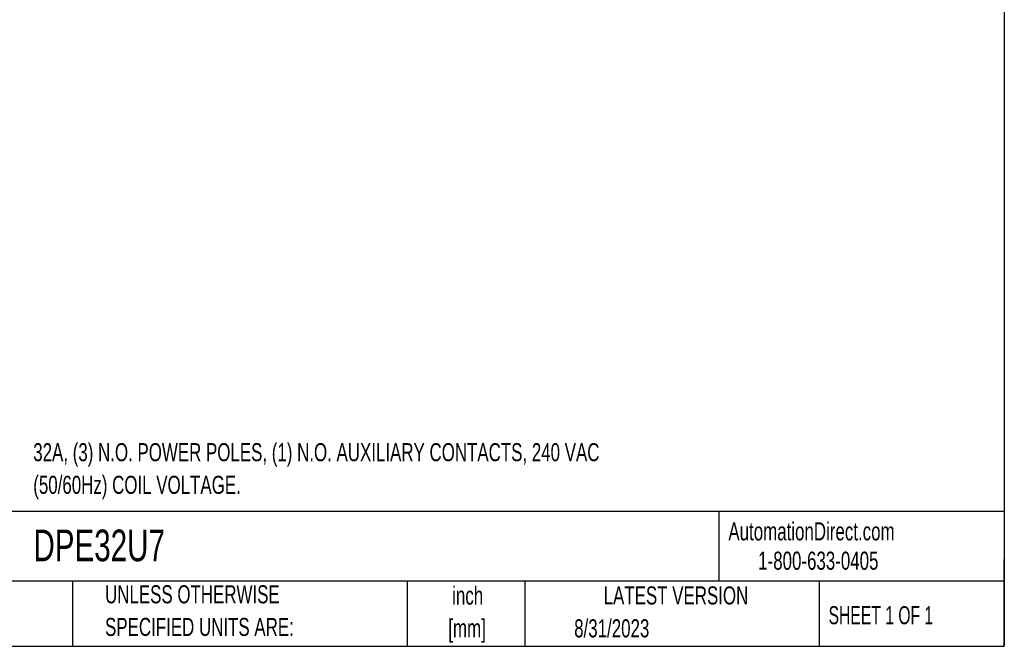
# Model space of a CAD drawing. Header units: inches. Extents: x 0.5 to 21.5, y 0.5 to 16.5.
# Tile 4 of 23: x 12.4 to 21.5, y 0.5 to 6.3. Entities that reach past the tile are written whole.
import ezdxf

# ---------------------------------------------------------------- set-up
doc = ezdxf.new("R2010")
doc.units = ezdxf.units.IN
doc.header["$LTSCALE"] = 2
doc.header["$MEASUREMENT"] = 0
doc.layers.add('TEXT', color=140, linetype='Continuous', lineweight=25)
doc.styles.add('SLDTEXTSTYLE0', font='TXT', dxfattribs={"width": 0.7})
doc.styles.add('SLDTEXTSTYLE1', font='TXT', dxfattribs={"width": 0.65})

# ---------------------------------------------------------------- blocks, each defined once
blk = doc.blocks.new('SW_NOTE_0')
at = {"layer": 'TEXT', "color": 0, "char_height": 0.166667, "attachment_point": 1, "style": 'SLDTEXTSTYLE0'}
for s, insert in [('32A, (3) N.O. POWER POLES, (1) N.O. AUXILIARY CONTACTS, 240 VAC', (0, 0.2148)), ('(50/60Hz) COIL VOLTAGE.', (0, -0.0861))]:
    blk.add_mtext(s, dxfattribs=dict(at, insert=insert))
blk = doc.blocks.new('SW_NOTE_0_1')
at = {"layer": 'TEXT', "color": 0, "char_height": 0.16667, "attachment_point": 2, "style": 'SLDTEXTSTYLE0'}
for s, insert in [('inch', (0.25, 0.2148)), ('[mm]', (0.2444, -0.0861))]:
    blk.add_mtext(s, dxfattribs=dict(at, insert=insert))
blk = doc.blocks.new('SW_NOTE_0_2')
at = {"layer": 'TEXT', "color": 0, "char_height": 0.166667, "attachment_point": 1, "style": 'SLDTEXTSTYLE0'}
for s, insert in [('UNLESS OTHERWISE', (0, 0.2148)), ('SPECIFIED UNITS ARE:', (0, -0.0861))]:
    blk.add_mtext(s, dxfattribs=dict(at, insert=insert))

msp = doc.modelspace()

# ---------------------------------------------------------------- linework, layer by layer
at = {"layer": 'TEXT'}
for p, q in [((21.5, 16.5), (21.5, 0.5)), ((21.5, 1.7422), (0.5, 1.7422)), ((18.8642, 1.7422), (18.8642, 1.1)), ((21.5, 0.5), (21.5, 1.3)), ((21.5, 1.1), (0.5, 1.1)), ((12.8961, 1.1), (12.8961, 0.5)), ((15.9862, 1.1), (15.9862, 0.5)), ((17.0718, 1.1), (17.0718, 0.5)), ((19.7912, 1.1), (19.7912, 0.5)), ((0.5, 0.5), (21.5, 0.5))]:
    msp.add_line(p, q, dxfattribs=at)

# ---------------------------------------------------------------- block references
for name, p in [('SW_NOTE_0', (12.5345, 2.1589)), ('SW_NOTE_0_2', (13.1975, 0.8482)), ('SW_NOTE_0_1', (16.2952, 0.8365))]:
    msp.add_blockref(name, p, dxfattribs=at)

# ---------------------------------------------------------------- texts
for s, insert, char_height, attachment_point, style in [('AutomationDirect.com', (18.9524, 1.6438), 0.166667, 1, 'SLDTEXTSTYLE0'), ('DPE32U7', (12.536, 1.5763), 0.29167, 1, 'SLDTEXTSTYLE0'), ('1-800-633-0405', (19.2277, 1.373), 0.166667, 1, 'SLDTEXTSTYLE0'), ('LATEST VERSION', (18.4687, 1.0523), 0.166667, 2, 'SLDTEXTSTYLE0'), ('SHEET 1 OF 1', (19.8773, 0.8702), 0.166667, 1, 'SLDTEXTSTYLE1'), ('8/31/2023', (17.5286, 0.7491), 0.16667, 1, 'SLDTEXTSTYLE0')]:
    msp.add_mtext(s, dxfattribs=dict(at, insert=insert, char_height=char_height, attachment_point=attachment_point, style=style))

doc.saveas('drawing.dxf')
